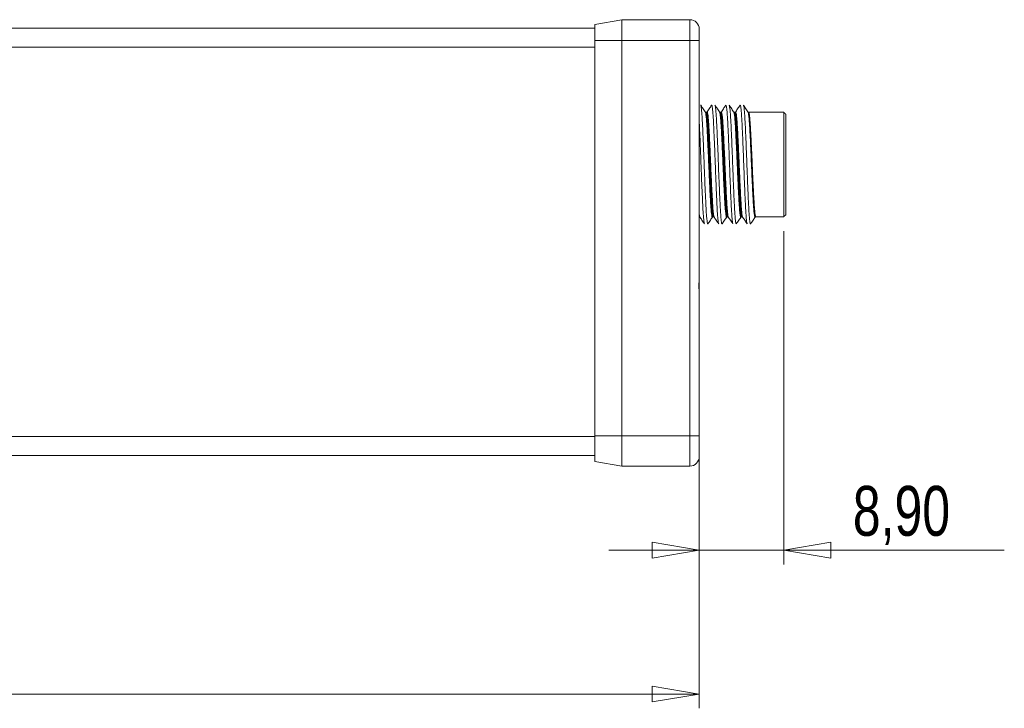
# Model space of a CAD drawing. Header units: millimetres. Extents: x 15 to 405, y 45 to 287.
# Tile 7 of 8: x 240 to 309, y 229 to 277. Entities that reach past the tile are written whole.
import ezdxf

# ---------------------------------------------------------------- set-up
doc = ezdxf.new("R2010")
doc.units = ezdxf.units.MM
doc.styles.add('SLDTEXTSTYLE0', font='TXT', dxfattribs={"width": 0.75})
doc.dimstyles.new('SLDDIMSTYLE1', dxfattribs={"dimtxt": 3.5, "dimasz": 3.302, "dimexe": 0, "dimexo": 0.0625, "dimgap": 0.875, "dimtad": 1, "dimtoh": 1, "dimlfac": 1.5, "dimrnd": 1e-09, "dimzin": 12, "dimdsep": 46, "dimtxsty": 'SLDTEXTSTYLE0', "dimblk1": 'CLOSED', "dimblk2": 'CLOSED', "dimsah": 1, "dimcen": 0.09, "dimadec": 0, "dimazin": 0, "dimtfac": 1, "dimtofl": 0, "dimtmove": 0, "dimatfit": 3, "dimldrblk": 'CLOSED', "dimfxl": 0, "dimtolj": 1, "dimtzin": 12, "dimarcsym": 0})
doc.dimstyles.new('SLDDIMSTYLE3', dxfattribs={"dimtxt": 3.175, "dimasz": 3.302, "dimexe": 0, "dimexo": 0.0625, "dimgap": 0.79375, "dimtad": 1, "dimtoh": 1, "dimlfac": 1.5, "dimrnd": 1e-09, "dimzin": 12, "dimdsep": 46, "dimtxsty": 'SLDTEXTSTYLE0', "dimblk1": 'CLOSED', "dimblk2": 'CLOSED', "dimsah": 1, "dimcen": 0.09, "dimadec": 0, "dimazin": 0, "dimtfac": 1, "dimtofl": 0, "dimtmove": 0, "dimatfit": 3, "dimldrblk": 'CLOSED', "dimfxl": 0, "dimtolj": 1, "dimtzin": 12, "dimarcsym": 0})

# ---------------------------------------------------------------- blocks, each defined once
blk = doc.blocks.new('_CLOSED')
at = {"color": 0, "linetype": 'ByBlock', "lineweight": -2}
for p, q in [((-1, 0.166667), (0, 0)), ((-1, 0.166667), (-1, -0.166667)), ((0, 0), (-1, -0.166667)), ((0, 0), (-1, 0))]:
    blk.add_line(p, q, dxfattribs=at)
blk = doc.blocks.new('*D11')
at = {"color": 7, "linetype": 'Continuous', "lineweight": 0}
for p, q in [((102.563, 258.711), (102.563, 228.517)), ((287.897, 258.711), (287.897, 228.517)), ((102.563, 229.517), (287.897, 229.517))]:
    blk.add_line(p, q, dxfattribs=at)
at = {"color": 7, "linetype": 'Continuous', "lineweight": 0, "xscale": 3.302, "yscale": 3.302, "rotation": 180.0000000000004}
blk.add_blockref('_CLOSED', (102.563, 229.517, 6.38), dxfattribs=at)
at = {"color": 7, "linetype": 'Continuous', "lineweight": 0, "xscale": 3.302, "yscale": 3.302}
blk.add_blockref('_CLOSED', (287.897, 229.517, 6.38), dxfattribs=at)
at = {"color": 7, "linetype": 'Continuous', "lineweight": 0, "char_height": 3.175, "attachment_point": 1, "style": 'SLDTEXTSTYLE0'}
for s, insert in [('Longueur totale', (176.041, 243.692)), ('Overall length', (177.931, 238.651)), ('Gesamtlänge', (177.809, 233.61))]:
    blk.add_mtext(s, dxfattribs=dict(at, insert=insert))
blk = doc.blocks.new('*D12')
at = {"color": 7, "linetype": 'Continuous', "lineweight": 0}
for p, q in [((293.83, 262.017), (293.83, 238.616)), ((287.897, 258.711), (287.897, 238.616)), ((287.897, 239.616), (281.547, 239.616)), ((287.897, 239.616), (293.83, 239.616)), ((293.83, 239.616), (309.315, 239.616))]:
    blk.add_line(p, q, dxfattribs=at)
at = {"color": 7, "linetype": 'Continuous', "lineweight": 0, "xscale": 3.302, "yscale": 3.302}
blk.add_blockref('_CLOSED', (287.897, 239.616, 6.38), dxfattribs=at)
at = {"color": 7, "linetype": 'Continuous', "lineweight": 0, "xscale": 3.302, "yscale": 3.302, "rotation": 180.0000000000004}
blk.add_blockref('_CLOSED', (293.83, 239.616, 6.38), dxfattribs=at)
at = {"color": 7, "linetype": 'Continuous', "lineweight": 0, "insert": (298.677, 244.127), "char_height": 3.5, "attachment_point": 1, "style": 'SLDTEXTSTYLE0'}
blk.add_mtext('8,90', dxfattribs=at)

msp = doc.modelspace()

# ---------------------------------------------------------------- linework, layer by layer
at = {"color": 7, "linetype": 'Continuous', "lineweight": 15}
for p, q in [((282.4537, 276.8501), (280.5633, 276.5167)), ((282.4537, 276.8501), (282.4537, 275.3834)), ((287.2299, 276.8501), (282.4537, 276.8501)), ((287.2299, 275.3834), (287.2299, 276.8501)), ((109.8966, 276.2501), (280.5633, 276.2501)), ((280.5633, 275.3834), (280.5633, 276.5167)), ((287.8966, 276.1834), (287.8966, 275.3834)), ((282.4537, 275.3834), (280.5633, 275.3834)), ((280.5633, 247.6501), (280.5633, 275.3834)), ((282.4537, 275.3834), (282.4537, 247.6501)), ((287.2299, 275.3834), (282.4537, 275.3834)), ((287.2299, 247.6501), (287.2299, 275.3834)), ((287.2299, 275.3834), (287.8966, 275.3834)), ((287.8966, 275.3834), (287.8966, 259.7109)), ((280.5633, 274.9167), (109.8966, 274.9167)), ((293.8299, 263.0167), (293.8299, 270.3501)), ((293.9633, 270.2167), (293.9633, 263.1501)), ((289.546, 267.0167), (289.6007, 267.0167)), ((289.63, 267.0167), (289.6858, 267.0167)), ((290.5462, 267.0167), (290.6007, 267.0167)), ((290.6304, 267.0167), (290.6859, 267.0167)), ((291.546, 267.0167), (291.6014, 267.0167)), ((287.8966, 259.7109), (287.8966, 256.6559)), ((287.8966, 256.6559), (287.8966, 247.6501)), ((109.8966, 247.5834), (280.5633, 247.5834)), ((280.5633, 245.8501), (280.5633, 247.6501)), ((282.4537, 247.6501), (280.5633, 247.6501)), ((282.4537, 247.6501), (282.4537, 245.5167)), ((287.2299, 247.6501), (282.4537, 247.6501)), ((287.2299, 245.5167), (287.2299, 247.6501)), ((287.2299, 247.6501), (287.8966, 247.6501)), ((287.8966, 247.6501), (287.8966, 246.1834)), ((280.5633, 246.2501), (109.8966, 246.2501)), ((282.4537, 245.5167), (280.5633, 245.8501)), ((287.2299, 245.5167), (282.4537, 245.5167))]:
    msp.add_line(p, q, dxfattribs=at)
for centre, start, end in [((287.2299, 276.1834), 0, 90), ((287.2299, 246.1834), 270, 0)]:
    msp.add_arc(centre, 0.6667, start, end, dxfattribs=at)
for points in [[(287.9901, 270.8445), (287.9946, 270.8514)], [(288.3946, 270.3501), (288.3652, 270.3501)], [(289.3944, 270.3501), (289.3656, 270.3501)], [(290.3944, 270.3501), (290.3656, 270.3501)], [(293.8299, 270.3501), (291.3654, 270.3501)], [(293.9633, 270.2167), (293.8299, 270.3501)], [(288.8655, 263.0167), (288.8943, 263.0167)], [(289.8653, 263.0167), (289.8946, 263.0167)], [(290.8654, 263.0167), (290.8943, 263.0167)], [(291.8654, 263.0167), (293.8299, 263.0167)], [(293.8299, 263.0167), (293.9633, 263.1501)], [(289.4813, 262.5362), (289.4901, 262.5192)], [(290.2698, 262.5205), (290.2664, 262.5147)], [(290.4802, 262.5339), (290.4866, 262.5154)], [(290.4866, 262.5154), (290.4991, 262.5354)]]:
    msp.add_open_spline(points, degree=1, dxfattribs=at)
for points, knots in [([(288.3485, 270.3295), (288.2899, 270.4162), (288.1727, 270.5896), (288.0554, 270.763), (287.9968, 270.8497)], [0, 0, 0, 0, 0.4999606, 1, 1, 1, 1]), ([(287.999, 270.8382), (288.0065, 270.8225), (288.0225, 270.7884), (288.0487, 270.5932), (288.0762, 270.2901), (288.1033, 269.8778), (288.1285, 269.3796), (288.1557, 268.7997), (288.1832, 268.1653), (288.2108, 267.4828), (288.237, 266.7837), (288.2628, 266.0754), (288.2902, 265.3908), (288.3179, 264.7369), (288.3451, 264.1439), (288.3708, 263.6178), (288.3972, 263.1839), (288.4249, 262.8439), (288.4523, 262.6234), (288.4743, 262.5134), (288.4895, 262.5302), (288.4963, 262.5309), (288.4992, 262.5312)], [0, 0, 0, 0, 0.045508, 0.0984433, 0.1529129, 0.2058667, 0.2603573, 0.3132946, 0.3677666, 0.4207148, 0.4751987, 0.528137, 0.5826108, 0.6355525, 0.6900289, 0.7429764, 0.7974604, 0.8503961, 0.904866, 0.9578195, 0.981824, 1, 1, 1, 1]), ([(288.8344, 263.0326), (288.8256, 263.01), (288.8081, 262.9654), (288.7819, 263.0329), (288.7545, 263.1956), (288.7267, 263.4614), (288.6997, 263.8155), (288.6743, 264.255), (288.6474, 264.7592), (288.6197, 265.3229), (288.5923, 265.92), (288.5656, 266.5445), (288.5402, 267.1673), (288.5127, 267.7818), (288.4852, 268.3597), (288.4577, 268.895), (288.4321, 269.3631), (288.4057, 269.7581), (288.3782, 270.0651), (288.3505, 270.2686), (288.331, 270.3671), (288.3209, 270.3658), (288.3196, 270.3657)], [0, 0, 0, 0, 0.0529285, 0.1043462, 0.1572547, 0.2086836, 0.2616039, 0.3130297, 0.3659468, 0.4173717, 0.4702876, 0.5217203, 0.574645, 0.6260663, 0.6789782, 0.7304143, 0.7833428, 0.8347608, 0.8876695, 0.9390992, 0.9920202, 1, 1, 1, 1]), ([(288.3652, 270.3103), (288.3697, 270.3221), (288.3918, 270.3801), (288.4335, 270.0676), (288.4872, 269.3911), (288.5396, 268.3762), (288.5958, 267.1792), (288.6463, 265.9227), (288.7033, 264.7564), (288.7542, 263.7949), (288.8098, 263.2064), (288.8461, 262.9543), (288.8647, 263.0227), (288.8655, 263.0257)], [0, 0, 0, 0, 0.027677, 0.1351716, 0.242665, 0.3501697, 0.4576622, 0.5651697, 0.6726624, 0.7801649, 0.8876587, 0.9951519, 1, 1, 1, 1]), ([(288.3801, 270.0262), (288.3877, 270.0955), (288.4047, 270.2493), (288.4305, 270.3656), (288.4561, 270.3941), (288.4826, 270.3147), (288.5103, 270.1315), (288.5377, 269.8522), (288.5648, 269.4799), (288.59, 269.0317), (288.6173, 268.5124), (288.6448, 267.946), (288.6724, 267.3384), (288.6984, 266.7176), (288.7244, 266.0903), (288.7518, 265.4856), (288.7795, 264.9095), (288.8067, 264.3887), (288.8322, 263.9288), (288.8588, 263.5506), (288.8865, 263.2605), (288.914, 263.0626), (288.9316, 263.0171), (288.9403, 262.9948)], [0, 0, 0, 0, 0.03991266, 0.08861558, 0.1359467, 0.18465047, 0.23197775, 0.28067709, 0.32801372, 0.37672361, 0.42404776, 0.47274384, 0.52008222, 0.56879392, 0.61611565, 0.66480935, 0.71214, 0.76084303, 0.80817366, 0.85687689, 0.90420443, 0.95290404, 1, 1, 1, 1]), ([(288.763, 270.8497), (288.7044, 270.7629), (288.5871, 270.5894), (288.4698, 270.416), (288.4111, 270.3292)], [0, 0, 0, 0, 0.5000403, 1, 1, 1, 1]), ([(289.2607, 262.5344), (289.2558, 262.5399), (289.2422, 262.5553), (289.2186, 262.7107), (289.1909, 262.986), (289.1694, 263.2901), (289.154, 263.5521), (289.1393, 263.8289), (289.1186, 264.2546), (289.0913, 264.8595), (289.0635, 265.522), (289.0364, 266.2115), (289.0109, 266.9209), (288.9843, 267.617), (288.9566, 268.2928), (288.9291, 268.917), (288.9023, 269.4833), (288.877, 269.9647), (288.8496, 270.3584), (288.8221, 270.6385), (288.7979, 270.8061), (288.7811, 270.8247), (288.7722, 270.8439), (288.7663, 270.8584), (288.7633, 270.8456), (288.7608, 270.8346)], [0, 0, 0, 0, 0.03042062, 0.0849113, 0.1378742, 0.19237258, 0.21222309, 0.23215105, 0.28509513, 0.33957379, 0.39253561, 0.44703282, 0.4999983, 0.55450056, 0.60745828, 0.66195098, 0.71492583, 0.76943821, 0.82239016, 0.8768767, 0.92985781, 0.96384309, 0.98169422, 0.98437633, 1, 1, 1, 1]), ([(289.3485, 270.3296), (289.2899, 270.4163), (289.1726, 270.5897), (289.0554, 270.7631), (288.9968, 270.8498)], [0, 0, 0, 0, 0.4999603, 1, 1, 1, 1]), ([(288.9991, 270.8331), (289.0044, 270.8262), (289.0185, 270.8079), (289.0425, 270.6464), (289.0702, 270.3657), (289.0974, 269.9784), (289.1229, 269.4948), (289.1495, 268.9356), (289.1772, 268.3072), (289.2047, 267.6385), (289.2316, 266.9364), (289.2568, 266.2333), (289.2842, 265.537), (289.3117, 264.8793), (289.3393, 264.2672), (289.3599, 263.8398), (289.3749, 263.5579), (289.3901, 263.2996), (289.4115, 262.9933), (289.439, 262.7178), (289.4627, 262.5589), (289.4763, 262.5423), (289.4813, 262.5362)], [0, 0, 0, 0, 0.0342342, 0.0907791, 0.145736, 0.2022862, 0.2572472, 0.3138031, 0.3687536, 0.4252969, 0.4802646, 0.5368275, 0.59177, 0.6483046, 0.7032664, 0.7598221, 0.7804058, 0.8010698, 0.856015, 0.9125526, 0.9675236, 1, 1, 1, 1]), ([(289.8294, 263.0291), (289.825, 263.0137), (289.8118, 262.9675), (289.7908, 263.0034), (289.7635, 263.1296), (289.7358, 263.3642), (289.7084, 263.6892), (289.6826, 264.1031), (289.6564, 264.5862), (289.6288, 265.1336), (289.6033, 265.6768), (289.5802, 266.1995), (289.5584, 266.7255), (289.5343, 267.3035), (289.5069, 267.9071), (289.4792, 268.4813), (289.452, 268.9996), (289.4265, 269.4563), (289.3999, 269.8309), (289.3722, 270.1167), (289.3451, 270.3082), (289.3278, 270.3501), (289.3196, 270.3702)], [0, 0, 0, 0, 0.0259385, 0.077878, 0.1313234, 0.1832687, 0.2367201, 0.2886683, 0.3421232, 0.3940646, 0.4475117, 0.4878623, 0.5289049, 0.5808376, 0.6342758, 0.6862219, 0.7396741, 0.7916195, 0.8450713, 0.8970142, 0.9504629, 1, 1, 1, 1]), ([(289.3801, 270.0204), (289.3859, 270.0769), (289.4007, 270.2216), (289.4248, 270.3456), (289.4506, 270.3977), (289.4768, 270.34), (289.5042, 270.1804), (289.5319, 269.9193), (289.559, 269.5689), (289.5845, 269.1328), (289.6112, 268.6314), (289.6389, 268.0698), (289.6664, 267.474), (289.6931, 266.8501), (289.7185, 266.2271), (289.746, 265.6116), (289.7734, 265.032), (289.801, 264.4942), (289.8267, 264.0231), (289.853, 263.6244), (289.8804, 263.3135), (289.9081, 263.105), (289.9282, 263.0026), (289.9386, 263.0026), (289.9404, 263.0026)], [0, 0, 0, 0, 0.03030097, 0.07762452, 0.12632102, 0.17362712, 0.22230476, 0.26962088, 0.31830904, 0.36562343, 0.41430988, 0.46162272, 0.51030721, 0.55762777, 0.60632103, 0.65363051, 0.70231149, 0.74963495, 0.79833139, 0.84563779, 0.89431575, 0.94163251, 0.99032137, 1, 1, 1, 1]), ([(289.8946, 263.0587), (289.8898, 263.0464), (289.8674, 262.9904), (289.8251, 263.3101), (289.7716, 263.9954), (289.719, 265.0156), (289.6629, 266.2154), (289.6123, 267.4715), (289.5553, 268.6343), (289.5046, 269.59), (289.4488, 270.1688), (289.4131, 270.4158), (289.3948, 270.347), (289.3944, 270.3454)], [0, 0, 0, 0, 0.0300679, 0.1375592, 0.24505, 0.352552, 0.4600422, 0.5675473, 0.6750375, 0.7825383, 0.8900286, 0.9975193, 1, 1, 1, 1]), ([(289.7631, 270.8497), (289.7044, 270.763), (289.5872, 270.5895), (289.4698, 270.416), (289.4112, 270.3293)], [0, 0, 0, 0, 0.5000387, 1, 1, 1, 1]), ([(290.2609, 262.5301), (290.2539, 262.5438), (290.2382, 262.5742), (290.2124, 262.7625), (290.185, 263.0606), (290.1578, 263.4686), (290.1326, 263.963), (290.1054, 264.5397), (290.078, 265.1718), (290.0503, 265.8529), (290.024, 266.5514), (289.9983, 267.2601), (289.971, 267.9458), (289.9433, 268.6018), (289.916, 269.1976), (289.8902, 269.7273), (289.8639, 270.1651), (289.8363, 270.5109), (289.8088, 270.7324), (289.7899, 270.8405), (289.7772, 270.8374), (289.7701, 270.8378), (289.7638, 270.8374), (289.7609, 270.8372)], [0, 0, 0, 0, 0.0432844, 0.096234, 0.1507183, 0.2036894, 0.258198, 0.3111422, 0.3656208, 0.4185935, 0.4731031, 0.5260536, 0.5805399, 0.6334961, 0.6879875, 0.7409497, 0.7954487, 0.8483987, 0.9028833, 0.9558541, 0.9607253, 0.9821118, 1, 1, 1, 1]), ([(290.3488, 270.3292), (290.2901, 270.4159), (290.1729, 270.5893), (290.0557, 270.7627), (289.997, 270.8494)], [0, 0, 0, 0, 0.49996126, 1, 1, 1, 1]), ([(289.9992, 270.84), (290.0002, 270.8404), (290.01, 270.8442), (290.0292, 270.7388), (290.0569, 270.5171), (290.0843, 270.1774), (290.1109, 269.738), (290.1364, 269.2152), (290.1639, 268.6156), (290.1914, 267.9668), (290.2189, 267.2753), (290.2444, 266.5733), (290.2709, 265.868), (290.2984, 265.1923), (290.3261, 264.553), (290.353, 263.9797), (290.3784, 263.4786), (290.4054, 263.0717), (290.4331, 262.7681), (290.4583, 262.5802), (290.4737, 262.5477), (290.4802, 262.5339)], [0, 0, 0, 0, 0.0068407, 0.0635691, 0.1186913, 0.1754113, 0.2305477, 0.2872844, 0.3424006, 0.3991142, 0.454255, 0.5109959, 0.566117, 0.6228363, 0.6779656, 0.7346935, 0.7898218, 0.8465496, 0.9016722, 0.9583926, 1, 1, 1, 1]), ([(290.8371, 263.0427), (290.8284, 263.0171), (290.8108, 262.9651), (290.7851, 263.0201), (290.7575, 263.1727), (290.73, 263.4253), (290.7026, 263.7727), (290.6773, 264.1996), (290.6504, 264.7012), (290.623, 265.2544), (290.5953, 265.8534), (290.5686, 266.4707), (290.5431, 267.0996), (290.516, 267.7109), (290.4882, 268.2985), (290.4609, 268.8351), (290.4348, 269.3153), (290.4089, 269.7161), (290.3812, 270.036), (290.3538, 270.2498), (290.3331, 270.359), (290.3222, 270.361), (290.3199, 270.3614)], [0, 0, 0, 0, 0.05118922, 0.10386318, 0.15504356, 0.20770765, 0.25890128, 0.31158017, 0.36275749, 0.41541853, 0.46660903, 0.51928425, 0.57046485, 0.62312949, 0.67431402, 0.72698256, 0.77817135, 0.83084483, 0.88202545, 0.9346898, 0.98588323, 1, 1, 1, 1]), ([(290.3804, 270.0245), (290.384, 270.0614), (290.3968, 270.1942), (290.4188, 270.3198), (290.4454, 270.3964), (290.4709, 270.3614), (290.4984, 270.2226), (290.5259, 269.9845), (290.5534, 269.65), (290.5789, 269.2345), (290.6055, 268.7423), (290.6329, 268.1964), (290.6606, 267.6023), (290.6875, 266.9875), (290.7129, 266.3583), (290.7399, 265.7441), (290.7676, 265.1511), (290.795, 264.6069), (290.8215, 264.1169), (290.847, 263.7044), (290.8746, 263.3716), (290.9021, 263.142), (290.9243, 263.0178), (290.9364, 263.0101), (290.9401, 263.0078)], [0, 0, 0, 0, 0.018676, 0.0674101, 0.1147776, 0.1635191, 0.2108765, 0.2596069, 0.3069777, 0.355723, 0.4030775, 0.451805, 0.4991706, 0.5479098, 0.5952701, 0.6440037, 0.6913649, 0.7400992, 0.7874664, 0.8362075, 0.8835652, 0.9322957, 0.9796665, 1, 1, 1, 1]), ([(290.7631, 270.8498), (290.7045, 270.7631), (290.5872, 270.5896), (290.4699, 270.4161), (290.4113, 270.3294)], [0, 0, 0, 0, 0.50003777, 1, 1, 1, 1]), ([(291.2609, 262.5216), (291.2607, 262.5214), (291.252, 262.5147), (291.2339, 262.6105), (291.2065, 262.814), (291.1788, 263.1444), (291.1522, 263.5683), (291.1267, 264.086), (291.0995, 264.6722), (291.0718, 265.3213), (291.0444, 266.003), (291.0184, 266.7105), (290.9924, 267.4108), (290.9648, 268.0965), (290.9373, 268.7362), (290.91, 269.3232), (290.8848, 269.8298), (290.8578, 270.2527), (290.8303, 270.5646), (290.8039, 270.7798), (290.7865, 270.8057), (290.7753, 270.8561), (290.769, 270.8376), (290.7639, 270.8346), (290.7609, 270.8328)], [0, 0, 0, 0, 0.0011234, 0.0540878, 0.1085871, 0.1615789, 0.216108, 0.2690821, 0.3235929, 0.376569, 0.4310809, 0.4840661, 0.538589, 0.5915589, 0.646064, 0.6990572, 0.7535883, 0.806553, 0.8610526, 0.9140451, 0.9602865, 0.968575, 0.9813817, 1, 1, 1, 1]), ([(290.9902, 270.8412), (290.9924, 270.8448), (291.0032, 270.8621), (291.0233, 270.7745), (291.0507, 270.5782), (291.0784, 270.2593), (291.1052, 269.8446), (291.1306, 269.3351), (291.1577, 268.7554), (291.1854, 268.1112), (291.2128, 267.4325), (291.2391, 266.726), (291.2648, 266.0247), (291.2924, 265.336), (291.3199, 264.6916), (291.3473, 264.0981), (291.3726, 263.5834), (291.3994, 263.1513), (291.4268, 262.8281), (291.4539, 262.5996), (291.4715, 262.5636), (291.4835, 262.5107), (291.4901, 262.5319), (291.4962, 262.5324), (291.4993, 262.5326)], [0, 0, 0, 0, 0.0137966, 0.0657893, 0.1192893, 0.1712903, 0.2247993, 0.2767973, 0.3303039, 0.3822985, 0.4358002, 0.487806, 0.541321, 0.59331, 0.6468058, 0.6988162, 0.7523359, 0.8043287, 0.8578287, 0.9098302, 0.9589253, 0.9633397, 0.9810009, 1, 1, 1, 1]), ([(291.3485, 270.3295), (291.2899, 270.4162), (291.1727, 270.5896), (291.0554, 270.763), (290.9968, 270.8497)], [0, 0, 0, 0, 0.4999609, 1, 1, 1, 1]), ([(291.8317, 263.0232), (291.8229, 263.0042), (291.8056, 262.9668), (291.7791, 263.0449), (291.7517, 263.2179), (291.7239, 263.4935), (291.6971, 263.8564), (291.6716, 264.3035), (291.6446, 264.8139), (291.6169, 265.3823), (291.5895, 265.9824), (291.5631, 266.6081), (291.5375, 267.2303), (291.5099, 267.8424), (291.4824, 268.4162), (291.4549, 268.9458), (291.4295, 269.4068), (291.4029, 269.7932), (291.3754, 270.0912), (291.3477, 270.2831), (291.3292, 270.3736), (291.32, 270.37), (291.3196, 270.3698)], [0, 0, 0, 0, 0.0532081, 0.1048983, 0.1580871, 0.2097895, 0.2629913, 0.3146876, 0.3678829, 0.4195803, 0.4727766, 0.5244804, 0.577684, 0.6293775, 0.6825697, 0.7342775, 0.7874854, 0.8391759, 0.892365, 0.944068, 0.9972705, 1, 1, 1, 1]), ([(291.3654, 270.348), (291.369, 270.3471), (291.3767, 270.3451), (291.3936, 270.2987), (291.4118, 270.2024), (291.4302, 270.0549), (291.4486, 269.8757), (291.4667, 269.6501), (291.4843, 269.3834), (291.4969, 269.1648), (291.51, 268.9293), (291.5235, 268.675), (291.5373, 268.4068), (291.5556, 268.0345), (291.574, 267.6409), (291.5921, 267.2358), (291.6053, 266.9289), (291.618, 266.621), (291.631, 266.3098), (291.6445, 266.0021), (291.6626, 265.6001), (291.6811, 265.2113), (291.6994, 264.8456), (291.7175, 264.4974), (291.735, 264.1782), (291.7521, 263.8966), (291.7698, 263.6414), (291.7881, 263.428), (291.8065, 263.2624), (291.8248, 263.1287), (291.8429, 263.0477), (291.8578, 263.0163), (291.8638, 263.019), (291.8654, 263.0197)], [0, 0, 0, 0, 0.0223226, 0.0487256, 0.1024287, 0.1297929, 0.1561952, 0.2098967, 0.2372601, 0.2636652, 0.2902537, 0.3174206, 0.3447873, 0.3711894, 0.4248903, 0.4522533, 0.4786588, 0.5052477, 0.5324149, 0.559782, 0.5861842, 0.6398854, 0.6672485, 0.6936526, 0.7473579, 0.7747234, 0.8011263, 0.8548289, 0.8821929, 0.9085952, 0.9622966, 0.98966, 1, 1, 1, 1]), ([(288.8943, 263.0626), (288.8826, 263.0627), (288.8537, 263.063), (288.8029, 263.5367), (288.7523, 264.3651), (288.6963, 265.4708), (288.6435, 266.7096), (288.5902, 267.9454), (288.5345, 269.0429), (288.4837, 269.857), (288.4338, 270.3124), (288.4055, 270.3046), (288.3946, 270.3016)], [0, 0, 0, 0, 0.0723692, 0.1798323, 0.2873071, 0.3947699, 0.5022342, 0.6097076, 0.7171711, 0.8246492, 0.9321123, 1, 1, 1, 1]), ([(289.3656, 270.3027), (289.3768, 270.3043), (289.4054, 270.3083), (289.4557, 269.8443), (289.5065, 269.0233), (289.5623, 267.9223), (289.6115, 266.7776), (289.6598, 265.6368), (289.7123, 264.5779), (289.7627, 263.682), (289.8169, 263.1094), (289.8498, 263.061), (289.8653, 263.0384)], [0, 0, 0, 0, 0.07000626, 0.17745112, 0.28490702, 0.39235109, 0.49979042, 0.582875, 0.69031956, 0.79777775, 0.90522294, 1, 1, 1, 1]), ([(290.3656, 270.3188), (290.3798, 270.3045), (290.4114, 270.2728), (290.4646, 269.7327), (290.515, 268.8575), (290.5717, 267.725), (290.6233, 266.4775), (290.6779, 265.2541), (290.7325, 264.1864), (290.7842, 263.4226), (290.8312, 263.0267), (290.857, 263.0585), (290.8654, 263.0689)], [0, 0, 0, 0, 0.0876909, 0.195159, 0.3026414, 0.4101103, 0.5175852, 0.6250594, 0.7325287, 0.8400109, 0.947479, 1, 1, 1, 1]), ([(290.9102, 263.066), (290.9068, 263.0487), (290.8855, 262.9375), (290.8479, 263.1361), (290.7913, 263.6742), (290.741, 264.5886), (290.6841, 265.7296), (290.6329, 266.9815), (290.5777, 268.1971), (290.5238, 269.2487), (290.4716, 269.9857), (290.4262, 270.3534), (290.4016, 270.3117), (290.3944, 270.2994)], [0, 0, 0, 0, 0.0191885, 0.1233663, 0.2275312, 0.3317106, 0.4358761, 0.5400497, 0.6442178, 0.7483838, 0.8525612, 0.9567262, 1, 1, 1, 1]), ([(288.2609, 262.5248), (288.2602, 262.5244), (288.2507, 262.5193), (288.2319, 262.6209), (288.2042, 262.8369), (288.1768, 263.172), (288.1501, 263.6072), (288.1247, 264.1264), (288.0972, 264.7231), (288.0698, 265.3698), (288.0422, 266.0601), (288.0165, 266.7649), (287.9898, 267.4767), (287.9623, 268.1574), (287.9347, 268.7915), (287.9128, 269.2691), (287.9004, 269.5051), (287.8966, 269.5777)], [0, 0, 0, 0, 0.0063404, 0.0812252, 0.1539911, 0.2288661, 0.301653, 0.3765523, 0.44931, 0.5241764, 0.5969724, 0.6718809, 0.7455756, 0.8214648, 0.893305, 0.9671724, 1, 1, 1, 1]), ([(287.8966, 263.1995), (287.9043, 263.1444), (287.9192, 263.0381), (287.9333, 263.0152), (287.9401, 263.0041)], [0, 0, 0, 0, 0.5182233, 1, 1, 1, 1]), ([(287.9112, 263.0376), (287.9698, 262.9508), (288.0871, 262.7774), (288.2044, 262.6039), (288.2631, 262.5171)], [0, 0, 0, 0, 0.49995967, 1, 1, 1, 1]), ([(288.497, 262.5174), (288.5556, 262.6041), (288.6729, 262.7775), (288.7901, 262.9509), (288.8488, 263.0376)], [0, 0, 0, 0, 0.50003874, 1, 1, 1, 1]), ([(288.9111, 263.0376), (288.9698, 262.9509), (289.0871, 262.7774), (289.2044, 262.6039), (289.263, 262.5171)], [0, 0, 0, 0, 0.4999603, 1, 1, 1, 1]), ([(289.4968, 262.5171), (289.5554, 262.6038), (289.6727, 262.7772), (289.7899, 262.9506), (289.8485, 263.0373)], [0, 0, 0, 0, 0.50003926, 1, 1, 1, 1]), ([(289.9113, 263.0374), (289.9699, 262.9506), (290.0872, 262.7772), (290.2045, 262.6037), (290.2632, 262.517)], [0, 0, 0, 0, 0.4999624, 1, 1, 1, 1]), ([(290.4968, 262.517), (290.5554, 262.6037), (290.6726, 262.7771), (290.7899, 262.9505), (290.8485, 263.0372)], [0, 0, 0, 0, 0.5000398, 1, 1, 1, 1]), ([(290.9111, 263.0376), (290.9698, 262.9509), (291.0871, 262.7774), (291.2043, 262.604), (291.263, 262.5172)], [0, 0, 0, 0, 0.4999614, 1, 1, 1, 1]), ([(291.4971, 262.5175), (291.5557, 262.6042), (291.6729, 262.7776), (291.7902, 262.951), (291.8488, 263.0376)], [0, 0, 0, 0, 0.5000387, 1, 1, 1, 1]), ([(289.4901, 262.5192), (289.4909, 262.517), (289.4939, 262.5094), (289.4969, 262.522), (289.4991, 262.531)], [0, 0, 0, 0, 0.2811339, 1, 1, 1, 1]), ([(287.8966, 256.6559), (287.8966, 256.658), (287.8966, 256.7687), (287.894, 256.9894), (287.8869, 257.3205), (287.8798, 257.6548), (287.8761, 257.943), (287.875, 258.2305), (287.8768, 258.5171), (287.8825, 258.8511), (287.89, 259.1848), (287.8954, 259.4693), (287.8966, 259.6443), (287.8966, 259.7088), (287.8966, 259.7109)], [0, 0, 0, 0, 0.0021215, 0.1104059, 0.21893, 0.3281524, 0.4376262, 0.5000001, 0.6082854, 0.716828, 0.826109, 0.9356299, 0.9978785, 1, 1, 1, 1])]:
    msp.add_open_spline(points, degree=3, knots=knots, dxfattribs=at)

# ---------------------------------------------------------------- dimensions: what is measured, and where the dimension line sits
at = {"color": 7, "linetype": 'Continuous', "lineweight": 0}
dim = msp.add_linear_dim(base=(293.8299, 239.6158), p1=(287.8966, 259.7109), p2=(293.8299, 263.0167), dimstyle='SLDDIMSTYLE1', dxfattribs=at)
dim.commit()
dim.dimension.update_dxf_attribs({"geometry": '*D12', "text_midpoint": (303.2025, 239.6158), "dimtype": 160})
dim = msp.add_linear_dim(base=(287.8966, 229.5167), p1=(102.5633, 259.7109), p2=(287.8966, 259.7109), text='Longueur totale\\POverall length\\PGesamtlänge', dimstyle='SLDDIMSTYLE3', dxfattribs=at)
dim.commit()
dim.dimension.update_dxf_attribs({"geometry": '*D11', "text_midpoint": (191.9582, 229.5167), "dimtype": 160})

doc.saveas('drawing.dxf')
